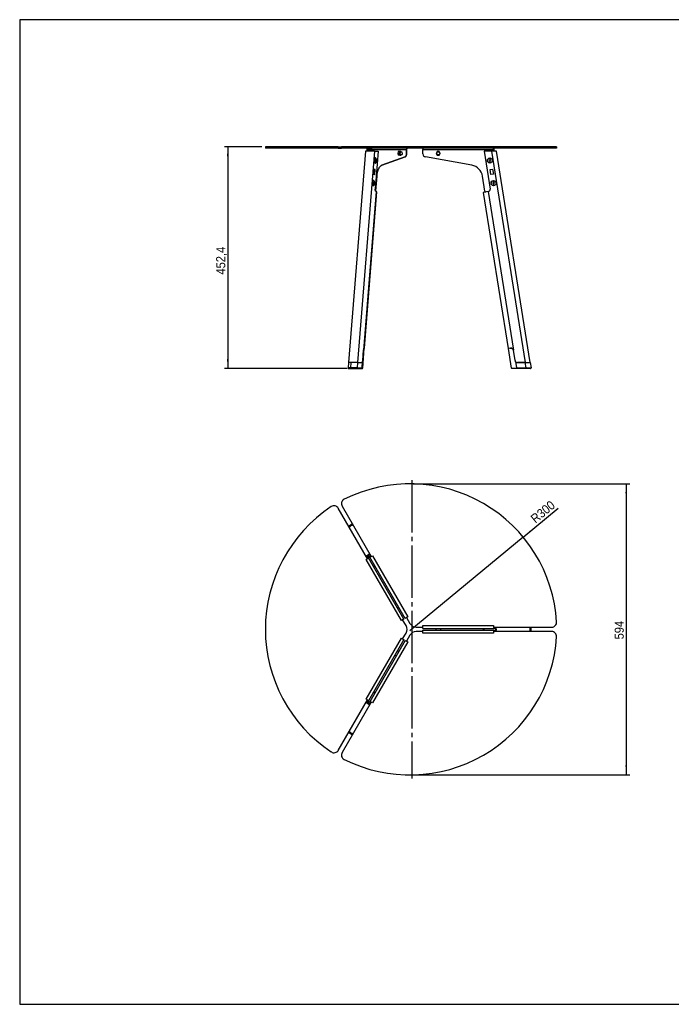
# Model space of a CAD drawing. Header units: millimetres. Extents: x 35 to 2905, y 35 to 2044.
# Tile 1 of 5: x 35 to 1364, y 35 to 2044. Entities that reach past the tile are written whole.
import ezdxf

# ---------------------------------------------------------------- set-up
doc = ezdxf.new("R2010")
doc.units = ezdxf.units.MM
doc.header["$LTSCALE"] = 7
doc.linetypes.add('SLD-Centro', pattern=[19.05, 15.24, -1.27, 1.27, -1.27])
doc.linetypes.add('SLD-Solido', pattern=[0])
for name, color, linetype in [('PIEGHE', 6, 'SLD-Centro'), ('QUOTE', 1, 'SLD-Solido'), ('SCHIZZI', 9, 'Continuous')]:
    doc.layers.add(name, color=color, linetype=linetype)
doc.styles.add('SLDTEXTSTYLE0', font='GOTHIC.TTF', dxfattribs={"width": 0.913})
doc.dimstyles.new('SLDDIMSTYLE0', dxfattribs={"dimtxt": 18.520833, "dimasz": 19.6, "dimexe": 0, "dimexo": 0.0625, "dimgap": 4.630208, "dimtad": 1, "dimdec": 1, "dimrnd": 1e-09, "dimzin": 12, "dimdsep": 46, "dimtxsty": 'SLDTEXTSTYLE0', "dimsah": 1, "dimcen": 0.09, "dimadec": 0, "dimazin": 3, "dimtfac": 1, "dimtdec": 1, "dimtofl": 0, "dimtmove": 0, "dimatfit": 3, "dimfxl": 1, "dimfrac": 2, "dimtolj": 1, "dimtzin": 12, "dimarcsym": 0})
doc.dimstyles.new('SLDDIMSTYLE1', dxfattribs={"dimtxt": 18.520833, "dimasz": 19.6, "dimexe": 0, "dimexo": 0.0625, "dimgap": 4.630208, "dimtad": 1, "dimdec": 1, "dimrnd": 1e-09, "dimzin": 12, "dimdsep": 46, "dimtxsty": 'SLDTEXTSTYLE0', "dimsah": 1, "dimcen": 0, "dimadec": 0, "dimazin": 3, "dimtfac": 1, "dimtdec": 1, "dimtofl": 0, "dimtmove": 0, "dimatfit": 3, "dimfxl": 1, "dimfrac": 2, "dimtolj": 1, "dimtzin": 12, "dimarcsym": 0})

# ---------------------------------------------------------------- blocks, each defined once
blk = doc.blocks.new('_D')
at = {"layer": 'QUOTE', "transparency": 16777216}
for p, q in [((529.2, 1784.8), (452.6, 1784.8)), ((459.6, 1784.8), (459.6, 1332.4)), ((703.4, 1332.4), (452.6, 1332.4))]:
    blk.add_line(p, q, dxfattribs=at)
for points in [[(459.6, 1784.8), (457.8, 1765.2), (461.3, 1765.2)], [(459.6, 1332.4), (461.3, 1352), (457.8, 1352)]]:
    blk.add_solid(points, dxfattribs=at)
at = {"layer": 'QUOTE', "transparency": 16777216, "insert": (435.9, 1524), "char_height": 18.52, "attachment_point": 1, "rotation": 90, "style": 'SLDTEXTSTYLE0'}
blk.add_mtext('452,4', dxfattribs=at)
blk = doc.blocks.new('_D_1')
at = {"layer": 'QUOTE', "transparency": 16777216}
for q in [(1133.9, 1047.2), (831.1, 797.1)]:
    blk.add_line((1062.3, 988.2), q, dxfattribs=at)
blk.add_solid([(1062.3, 988.2), (1078.6, 999.3), (1076.3, 1002)], dxfattribs=at)
at = {"layer": 'QUOTE', "transparency": 16777216, "insert": (1075.6, 1029.8), "char_height": 18.52, "attachment_point": 1, "rotation": 39.5668, "style": 'SLDTEXTSTYLE0'}
blk.add_mtext('R300', dxfattribs=at)
blk = doc.blocks.new('_D_2')
at = {"layer": 'QUOTE', "transparency": 16777216}
for p, q in [((838.1, 1097.1), (1279.6, 1097.1)), ((1272.6, 1097.1), (1272.6, 503.1)), ((838, 503.1), (1279.6, 503.1))]:
    blk.add_line(p, q, dxfattribs=at)
for points in [[(1272.6, 1097.1), (1270.8, 1077.5), (1274.3, 1077.5)], [(1272.6, 503.1), (1274.3, 522.7), (1270.8, 522.7)]]:
    blk.add_solid(points, dxfattribs=at)
at = {"layer": 'QUOTE', "transparency": 16777216, "insert": (1248.9, 779.6), "char_height": 18.52, "attachment_point": 1, "rotation": 90, "style": 'SLDTEXTSTYLE0'}
blk.add_mtext('594', dxfattribs=at)

msp = doc.modelspace()

# ---------------------------------------------------------------- linework, layer by layer
for p, q in [((536.22, 1784.82), (536.22, 1781.82)), ((670.84, 1784.82), (536.22, 1784.82)), ((670.84, 1781.82), (536.22, 1781.82)), ((670.84, 1784.82), (670.84, 1781.82)), ((685.02, 1784.82), (670.84, 1784.82)), ((685.02, 1781.82), (670.84, 1781.82)), ((685.02, 1784.82), (685.02, 1781.82)), ((685.02, 1784.82), (691.42, 1784.82)), ((685.02, 1781.82), (691.42, 1781.82)), ((691.42, 1784.82), (691.42, 1781.82)), ((696.96, 1784.82), (691.42, 1784.82)), ((696.96, 1781.82), (691.42, 1781.82)), ((696.96, 1784.82), (696.96, 1781.82)), ((1130.43, 1784.82), (696.96, 1784.82)), ((1130.43, 1781.82), (696.96, 1781.82)), ((740.34, 1776.05), (705.84, 1344.39)), ((759.03, 1776.04), (724.53, 1344.38)), ((743.86, 1776.06), (744.08, 1778.82)), ((744.13, 1778.82), (743.91, 1776.06)), ((744.08, 1778.82), (744.13, 1778.82)), ((744.13, 1778.82), (746.73, 1778.82)), ((746.73, 1778.82), (746.51, 1776.06)), ((749.28, 1778.82), (746.73, 1778.82)), ((749.06, 1776.06), (749.28, 1778.82)), ((751.88, 1778.82), (749.28, 1778.82)), ((751.66, 1776.06), (751.88, 1778.82)), ((751.88, 1778.82), (824.12, 1778.82)), ((759.03, 1776.04), (766.63, 1776.02)), ((766.63, 1776.02), (760.43, 1698.51)), ((807.52, 1774.82), (806.51, 1771.32)), ((809.28, 1771.32), (806.51, 1771.32)), ((806.51, 1771.32), (807.52, 1767.82)), ((810.29, 1774.82), (807.52, 1774.82)), ((810.29, 1774.82), (809.28, 1771.32)), ((809.28, 1771.32), (810.29, 1767.82)), ((812.31, 1774.82), (810.29, 1774.82)), ((813.07, 1774.57), (811.3, 1774.57)), ((811.3, 1768.07), (813.07, 1768.07)), ((812.38, 1774.57), (812.31, 1774.82)), ((812.31, 1767.82), (812.38, 1768.07)), ((824.12, 1778.82), (824.12, 1770.05)), ((824.16, 1778.82), (824.12, 1778.82)), ((824.12, 1770.05), (824.16, 1770.05)), ((824.16, 1770.05), (824.16, 1778.82)), ((857.75, 1781.82), (857.75, 1778.82)), ((857.75, 1770.05), (857.75, 1778.82)), ((857.75, 1778.82), (1002.23, 1778.82)), ((887, 1774.82), (884.98, 1771.32)), ((884.98, 1771.32), (887, 1767.82)), ((891.04, 1774.82), (887, 1774.82)), ((893.06, 1771.32), (891.04, 1774.82)), ((891.04, 1767.82), (893.06, 1771.32)), ((997.53, 1776.04), (982.34, 1776.02)), ((982.34, 1776.02), (994.73, 1698.51)), ((1007.65, 1776.06), (997.53, 1776.04)), ((997.53, 1776.04), (1066.53, 1344.38)), ((1002.23, 1778.82), (1002.67, 1776.05)), ((1002.23, 1778.82), (1002.32, 1778.82)), ((1002.76, 1776.05), (1002.32, 1778.82)), ((1076.66, 1344.4), (1007.65, 1776.06)), ((1130.43, 1784.82), (1130.43, 1781.82)), ((1130.45, 1784.82), (1130.43, 1784.82)), ((1130.45, 1781.82), (1130.43, 1781.82)), ((1130.45, 1781.82), (1130.45, 1784.82)), ((1130.55, 1784.82), (1130.45, 1784.82)), ((1130.55, 1781.82), (1130.45, 1781.82)), ((1130.55, 1781.82), (1130.55, 1784.82)), ((759.07, 1760.77), (758.5, 1759.96)), ((758.5, 1753.45), (759.07, 1752.64)), ((758.59, 1760.18), (758.71, 1760.26)), ((758.71, 1753.16), (758.59, 1753.23)), ((760.4, 1758.38), (759.78, 1757.17)), ((759.78, 1757.17), (760, 1755.49)), ((759.9, 1756.24), (761.45, 1756.24)), ((760, 1755.49), (760.83, 1755.03)), ((760.16, 1757.92), (761.23, 1757.92)), ((761.23, 1757.92), (760.4, 1758.38)), ((760.61, 1761.71), (760.53, 1761.71)), ((760.53, 1751.71), (760.61, 1751.71)), ((760.83, 1755.03), (761.45, 1756.24)), ((761.45, 1756.24), (761.23, 1757.92)), ((821.57, 1763.94), (774.1, 1746.85)), ((774.14, 1746.85), (821.61, 1763.94)), ((810.29, 1767.82), (807.52, 1767.82)), ((810.29, 1767.82), (812.31, 1767.82)), ((821.57, 1763.94), (821.61, 1763.94)), ((957.78, 1746.85), (862.85, 1763.94)), ((887, 1767.82), (891.04, 1767.82)), ((994.11, 1758.38), (992.88, 1757.17)), ((992.88, 1757.17), (993.31, 1755.49)), ((993.31, 1755.49), (994.98, 1755.03)), ((995.78, 1757.92), (994.11, 1758.38)), ((994.98, 1755.03), (996.21, 1756.24)), ((996.21, 1756.24), (995.78, 1757.92)), ((757.84, 1738.96), (757.05, 1729.08)), ((757.05, 1729.08), (759.52, 1728.29)), ((757.81, 1738.55), (759.01, 1738.17)), ((760.31, 1738.17), (757.84, 1738.96)), ((759.01, 1738.17), (758.26, 1728.7)), ((759.01, 1738.17), (760.31, 1738.17)), ((759.52, 1728.29), (760.31, 1738.17)), ((774.1, 1746.85), (774.14, 1746.85)), ((994.98, 1738.17), (999.91, 1738.96)), ((996.55, 1728.29), (994.98, 1738.17)), ((1001.49, 1729.08), (996.55, 1728.29)), ((999.91, 1738.96), (1001.49, 1729.08)), ((755.38, 1714.6), (754.81, 1713.8)), ((754.9, 1714.02), (755.02, 1714.09)), ((756.71, 1712.22), (756.09, 1711.01)), ((756.09, 1711.01), (756.31, 1709.33)), ((756.21, 1710.08), (757.76, 1710.08)), ((756.31, 1709.33), (757.14, 1708.87)), ((756.47, 1711.76), (757.54, 1711.76)), ((757.54, 1711.76), (756.71, 1712.22)), ((756.92, 1715.54), (756.84, 1715.54)), ((757.14, 1708.87), (757.76, 1710.08)), ((757.76, 1710.08), (757.54, 1711.76)), ((763.34, 1724.91), (760.94, 1694.88)), ((760.98, 1694.79), (763.39, 1724.91)), ((763.34, 1724.91), (763.39, 1724.91)), ((984.21, 1694.18), (979.3, 1724.91)), ((1001.49, 1712.22), (1000.26, 1711.01)), ((1000.26, 1711.01), (1000.69, 1709.33)), ((1000.69, 1709.33), (1002.36, 1708.87)), ((1003.16, 1711.76), (1001.49, 1712.22)), ((1002.36, 1708.87), (1003.59, 1710.08)), ((1003.59, 1710.08), (1003.16, 1711.76)), ((762.55, 1693.27), (736.69, 1369.78)), ((738.39, 1373.92), (763.85, 1692.48)), ((754.81, 1707.28), (755.38, 1706.48)), ((755.02, 1706.99), (754.9, 1707.07)), ((756.84, 1705.54), (756.92, 1705.54)), ((762.3, 1693.35), (762.55, 1693.27)), ((990.51, 1693.27), (980.63, 1691.7)), ((980.63, 1691.7), (1031.56, 1373.14)), ((991, 1693.35), (990.51, 1693.27)), ((990.51, 1693.27), (1042.22, 1369.78)), ((734.89, 1333.27), (738.12, 1373.68)), ((734.99, 1348.57), (736.69, 1369.78)), ((738.01, 1373.68), (738.12, 1373.68)), ((738.24, 1373.93), (738.39, 1373.93)), ((738.39, 1373.93), (738.36, 1373.99)), ((1036.49, 1373.93), (1031.56, 1373.14)), ((1038.45, 1333.19), (1032.05, 1373.22)), ((1034.93, 1373.68), (1037.32, 1373.68)), ((1045.61, 1348.57), (1042.22, 1369.78)), ((733.53, 1333.36), (734.58, 1346.5)), ((1046.45, 1346.5), (1048.55, 1333.36)), ((705.84, 1344.39), (704.96, 1333.47)), ((705.84, 1344.39), (704.97, 1333.47)), ((707.2, 1332.39), (717.07, 1332.36)), ((710.81, 1344.4), (709.94, 1333.56)), ((732.66, 1332.36), (722.79, 1332.39)), ((724.53, 1344.38), (723.65, 1333.39)), ((723.65, 1333.39), (733.53, 1333.36)), ((724.53, 1344.38), (732.53, 1344.36)), ((724.53, 1344.38), (732.52, 1344.36)), ((732.52, 1344.36), (732.53, 1344.36)), ((1038.45, 1333.19), (1048.55, 1333.36)), ((1048.55, 1332.36), (1039.44, 1332.35)), ((1048.55, 1333.36), (1068.3, 1333.39)), ((1048.55, 1333.36), (1048.55, 1332.36)), ((1068.3, 1332.39), (1048.55, 1332.36)), ((1050.55, 1344.36), (1066.54, 1344.38)), ((1066.53, 1344.38), (1050.55, 1344.36)), ((1066.54, 1344.38), (1076.67, 1344.4)), ((1068.3, 1333.39), (1066.54, 1344.38)), ((1068.3, 1333.39), (1078.4, 1333.56)), ((1068.3, 1333.39), (1068.3, 1332.39)), ((1077.41, 1332.4), (1068.3, 1332.39)), ((1076.67, 1344.4), (1078.4, 1333.56)), ((744.32, 944.27), (684.97, 1047.07)), ((692.81, 1051.48), (752.16, 948.69)), ((709.94, 1012.81), (709.93, 1012.83)), ((710.81, 1011.31), (709.94, 1012.81)), ((741.72, 942.77), (744.32, 944.27)), ((744.08, 944.68), (746.68, 946.18)), ((744.84, 949.37), (746.68, 946.18)), ((818.92, 821.06), (746.68, 946.18)), ((749.32, 947.6), (747.44, 950.87)), ((751.92, 949.1), (749.32, 947.6)), ((821.56, 822.47), (749.32, 947.6)), ((752.16, 948.69), (754.76, 950.19)), ((754.76, 950.19), (826.76, 825.47)), ((813.72, 818.06), (741.72, 942.77)), ((803.24, 854.21), (800.64, 852.71)), ((804.31, 846.37), (804.37, 846.35)), ((805.64, 844.05), (808.24, 845.55)), ((824.16, 823.97), (821.56, 822.47)), ((826.76, 825.47), (824.16, 823.97)), ((824.16, 823.97), (831.03, 812.08)), ((816.32, 819.56), (813.72, 818.06)), ((818.92, 821.06), (816.32, 819.56)), ((823.23, 807.58), (816.32, 819.56)), ((844.02, 804.58), (857.84, 804.58)), ((857.84, 807.58), (1001.85, 807.58)), ((857.84, 804.58), (857.84, 807.58)), ((857.84, 801.58), (857.84, 804.58)), ((1001.85, 807.58), (1001.85, 804.58)), ((1001.85, 804.58), (1120.55, 804.58)), ((1002.32, 804.58), (1002.32, 801.58)), ((816.37, 780.7), (823.23, 792.58)), ((831.03, 788.08), (824.12, 776.11)), ((857.75, 795.58), (844.02, 795.58)), ((857.75, 795.58), (857.75, 798.58)), ((857.75, 798.58), (1002.23, 798.58)), ((857.75, 792.58), (857.75, 795.58)), ((1001.75, 792.58), (857.75, 792.58)), ((857.84, 801.58), (1002.32, 801.58)), ((884.39, 801.58), (884.39, 798.58)), ((894.39, 798.58), (894.39, 801.58)), ((1001.75, 795.58), (1001.75, 792.58)), ((1120.45, 795.58), (1001.75, 795.58)), ((1002.23, 795.58), (1002.23, 798.58)), ((1002.23, 798.58), (1006, 798.58)), ((1006, 801.58), (1002.32, 801.58)), ((1076.67, 800.08), (1078.4, 800.08)), ((1078.4, 800.08), (1078.41, 800.08)), ((741.77, 657.48), (813.77, 782.2)), ((818.97, 779.2), (746.73, 654.07)), ((821.52, 777.61), (749.28, 652.49)), ((826.71, 774.61), (754.71, 649.9)), ((813.77, 782.2), (816.37, 780.7)), ((816.37, 780.7), (818.97, 779.2)), ((821.52, 777.61), (824.12, 776.11)), ((824.12, 776.11), (826.71, 774.61)), ((800.64, 747.46), (803.24, 745.96)), ((808.24, 754.62), (805.64, 756.12)), ((806.9, 752.3), (806.89, 752.37)), ((685.02, 553.19), (744.37, 655.98)), ((752.11, 651.4), (692.76, 548.6)), ((744.37, 655.98), (741.77, 657.48)), ((744.13, 655.57), (746.73, 654.07)), ((746.73, 654.07), (744.84, 650.8)), ((747.44, 649.3), (749.28, 652.49)), ((751.88, 650.99), (749.28, 652.49)), ((754.71, 649.9), (752.11, 651.4)), ((710.81, 588.86), (709.94, 587.36)), ((709.94, 587.36), (709.94, 587.35))]:
    msp.add_line(p, q)
at = {"flags": 128}
for points in [[(811.3, 1774.57), (811.23, 1774.57), (810.97, 1774.5), (810.72, 1774.36), (810.49, 1774.14), (810.27, 1773.84), (810.08, 1773.48), (809.93, 1773.06), (809.8, 1772.59), (809.72, 1772.1), (809.68, 1771.58), (809.68, 1771.06), (809.72, 1770.54), (809.8, 1770.05), (809.93, 1769.58), (810.08, 1769.17), (810.27, 1768.8), (810.49, 1768.51), (810.72, 1768.28), (810.97, 1768.14), (811.23, 1768.07), (811.3, 1768.07)], [(811.45, 1771.32), (811.47, 1771.84), (811.53, 1772.35), (811.64, 1772.83), (811.77, 1773.27), (811.95, 1773.66), (812.15, 1774), (812.38, 1774.26), (812.62, 1774.44), (812.88, 1774.55), (813.07, 1774.57)], [(813.07, 1768.07), (812.88, 1768.09), (812.62, 1768.2), (812.38, 1768.38), (812.15, 1768.65), (811.95, 1768.98), (811.77, 1769.37), (811.64, 1769.81), (811.53, 1770.29), (811.47, 1770.8), (811.45, 1771.32)], [(824.12, 1770.05), (824.1, 1769.33), (824.03, 1768.62), (823.93, 1767.93), (823.79, 1767.27), (823.61, 1766.65), (823.39, 1766.07), (823.15, 1765.55), (822.87, 1765.08), (822.57, 1764.68), (822.25, 1764.36), (821.92, 1764.11), (821.57, 1763.94)], [(821.61, 1763.94), (821.96, 1764.11), (822.3, 1764.36), (822.62, 1764.68), (822.92, 1765.08), (823.2, 1765.55), (823.44, 1766.07), (823.66, 1766.65), (823.83, 1767.27), (823.98, 1767.93), (824.08, 1768.62), (824.14, 1769.33), (824.16, 1770.05)], [(763.09, 1755.89), (763.13, 1756.55), (763.11, 1757.21), (763.06, 1757.87), (762.97, 1758.51), (762.83, 1759.12), (762.66, 1759.69), (762.45, 1760.21), (762.21, 1760.67), (761.94, 1761.07), (761.65, 1761.4), (761.34, 1761.64), (761.02, 1761.81), (760.69, 1761.9), (760.36, 1761.9), (760.03, 1761.81), (759.7, 1761.64), (759.39, 1761.39), (759.1, 1761.06), (758.84, 1760.66), (758.6, 1760.2), (758.39, 1759.67), (758.22, 1759.1), (758.09, 1758.49), (757.99, 1757.85), (757.94, 1757.2), (757.93, 1756.53), (757.96, 1755.87), (758.04, 1755.22), (758.15, 1754.59), (758.31, 1754), (758.5, 1753.46), (758.72, 1752.96), (758.98, 1752.53), (759.26, 1752.17), (759.56, 1751.88), (759.87, 1751.67), (760.2, 1751.55), (760.53, 1751.51), (760.86, 1751.55), (761.19, 1751.68), (761.51, 1751.89), (761.81, 1752.18), (762.09, 1752.54), (762.34, 1752.98), (762.56, 1753.47), (762.75, 1754.02), (762.91, 1754.61), (763.02, 1755.24), (763.09, 1755.89)], [(758.03, 1756.71), (758.05, 1757.36), (758.11, 1758), (758.22, 1758.62), (758.36, 1759.21), (758.54, 1759.75), (758.76, 1760.24), (759.01, 1760.67), (759.28, 1761.04), (759.57, 1761.33), (759.88, 1761.54), (760.2, 1761.66), (760.53, 1761.71)], [(760.53, 1751.71), (760.2, 1751.75), (759.88, 1751.88), (759.57, 1752.09), (759.28, 1752.38), (759.01, 1752.74), (758.76, 1753.17), (758.54, 1753.66), (758.36, 1754.21), (758.22, 1754.79), (758.11, 1755.41), (758.05, 1756.05), (758.03, 1756.71)], [(763.11, 1756.71), (763.09, 1757.36), (763.03, 1758), (762.92, 1758.62), (762.78, 1759.21), (762.6, 1759.75), (762.38, 1760.24), (762.14, 1760.67), (761.86, 1761.04), (761.57, 1761.33), (761.26, 1761.54), (760.94, 1761.66), (760.61, 1761.71), (760.29, 1761.66), (759.97, 1761.54), (759.66, 1761.33), (759.36, 1761.04), (759.09, 1760.67), (758.85, 1760.24), (758.63, 1759.75), (758.45, 1759.21), (758.3, 1758.62), (758.2, 1758), (758.13, 1757.36), (758.11, 1756.71), (758.13, 1756.05), (758.2, 1755.41), (758.3, 1754.79), (758.45, 1754.21), (758.63, 1753.66), (758.85, 1753.17), (759.09, 1752.74), (759.36, 1752.38), (759.66, 1752.09), (759.97, 1751.88), (760.29, 1751.75), (760.61, 1751.71), (760.94, 1751.75), (761.26, 1751.88), (761.57, 1752.09), (761.86, 1752.38), (762.14, 1752.74), (762.38, 1753.17), (762.6, 1753.66), (762.78, 1754.21), (762.92, 1754.79), (763.03, 1755.41), (763.09, 1756.05), (763.11, 1756.71)], [(774.1, 1746.85), (773.37, 1746.54), (772.65, 1746.16), (771.94, 1745.69), (771.25, 1745.15), (770.57, 1744.52), (769.91, 1743.83), (769.28, 1743.06), (768.66, 1742.22), (768.07, 1741.31), (767.51, 1740.34), (766.97, 1739.31), (766.47, 1738.21), (765.99, 1737.07), (765.55, 1735.87), (765.14, 1734.62), (764.77, 1733.33), (764.43, 1732), (764.14, 1730.64), (763.88, 1729.24), (763.66, 1727.82), (763.48, 1726.37), (763.34, 1724.91)], [(763.39, 1724.91), (763.53, 1726.37), (763.71, 1727.82), (763.92, 1729.24), (764.18, 1730.64), (764.48, 1732), (764.82, 1733.33), (765.19, 1734.62), (765.6, 1735.87), (766.04, 1737.07), (766.51, 1738.21), (767.02, 1739.31), (767.55, 1740.34), (768.12, 1741.31), (768.71, 1742.22), (769.32, 1743.06), (769.96, 1743.83), (770.62, 1744.52), (771.3, 1745.15), (771.99, 1745.69), (772.7, 1746.16), (773.42, 1746.54), (774.14, 1746.85)], [(759.4, 1709.72), (759.44, 1710.39), (759.42, 1711.05), (759.37, 1711.71), (759.28, 1712.35), (759.14, 1712.96), (758.97, 1713.53), (758.76, 1714.05), (758.52, 1714.51), (758.25, 1714.91), (757.96, 1715.23), (757.65, 1715.48), (757.33, 1715.65), (757, 1715.73), (756.67, 1715.73), (756.34, 1715.64), (756.01, 1715.47), (755.7, 1715.22), (755.41, 1714.9), (755.15, 1714.5), (754.91, 1714.03), (754.7, 1713.51), (754.53, 1712.94), (754.4, 1712.33), (754.3, 1711.69), (754.25, 1711.03), (754.24, 1710.37), (754.27, 1709.7), (754.35, 1709.05), (754.46, 1708.43), (754.62, 1707.84), (754.81, 1707.29), (755.03, 1706.8), (755.29, 1706.37), (755.57, 1706.01), (755.87, 1705.72), (756.18, 1705.51), (756.51, 1705.38), (756.84, 1705.34), (757.17, 1705.39), (757.5, 1705.51), (757.82, 1705.73), (758.12, 1706.02), (758.4, 1706.38), (758.65, 1706.81), (758.87, 1707.31), (759.06, 1707.85), (759.22, 1708.45), (759.33, 1709.07), (759.4, 1709.72)], [(754.34, 1710.54), (754.36, 1711.2), (754.42, 1711.84), (754.53, 1712.46), (754.67, 1713.04), (754.85, 1713.59), (755.07, 1714.08), (755.32, 1714.51), (755.59, 1714.87), (755.88, 1715.16), (756.19, 1715.37), (756.51, 1715.5), (756.84, 1715.54)], [(756.84, 1705.54), (756.51, 1705.59), (756.19, 1705.71), (755.88, 1705.92), (755.59, 1706.21), (755.32, 1706.58), (755.07, 1707.01), (754.85, 1707.5), (754.67, 1708.04), (754.53, 1708.63), (754.42, 1709.25), (754.36, 1709.89), (754.34, 1710.54)], [(759.42, 1710.54), (759.4, 1711.2), (759.34, 1711.84), (759.23, 1712.46), (759.09, 1713.04), (758.91, 1713.59), (758.69, 1714.08), (758.45, 1714.51), (758.17, 1714.87), (757.88, 1715.16), (757.57, 1715.37), (757.25, 1715.5), (756.92, 1715.54), (756.6, 1715.5), (756.28, 1715.37), (755.97, 1715.16), (755.67, 1714.87), (755.4, 1714.51), (755.16, 1714.08), (754.94, 1713.59), (754.76, 1713.04), (754.61, 1712.46), (754.51, 1711.84), (754.45, 1711.2), (754.42, 1710.54), (754.45, 1709.89), (754.51, 1709.25), (754.61, 1708.63), (754.76, 1708.04), (754.94, 1707.5), (755.16, 1707.01), (755.4, 1706.58), (755.67, 1706.21), (755.97, 1705.92), (756.28, 1705.71), (756.6, 1705.59), (756.92, 1705.54), (757.25, 1705.59), (757.57, 1705.71), (757.88, 1705.92), (758.17, 1706.21), (758.45, 1706.58), (758.69, 1707.01), (758.91, 1707.5), (759.09, 1708.04), (759.23, 1708.63), (759.34, 1709.25), (759.4, 1709.89), (759.42, 1710.54)], [(762.3, 1693.35), (761.99, 1693.5), (761.69, 1693.73), (761.41, 1694.05), (761.15, 1694.44), (760.93, 1694.9), (760.74, 1695.42), (760.59, 1695.99), (760.49, 1696.6), (760.42, 1697.23), (760.4, 1697.87), (760.43, 1698.51)], [(763.85, 1692.48), (763.84, 1692.57), (763.74, 1692.7), (763.57, 1692.84), (763.31, 1692.98), (762.96, 1693.13), (762.55, 1693.27)], [(734.99, 1348.57), (734.91, 1347.88), (734.79, 1347.23), (734.61, 1346.61), (734.4, 1346.05), (734.15, 1345.55), (733.86, 1345.14), (733.55, 1344.8), (733.22, 1344.56), (732.87, 1344.41), (732.52, 1344.36)], [(709.94, 1333.56), (709.94, 1333.34), (709.96, 1333.13), (710, 1332.93), (710.06, 1332.75), (710.13, 1332.6), (710.23, 1332.49), (710.33, 1332.42), (710.44, 1332.4)]]:
    msp.add_lwpolyline(points, dxfattribs=at)
for centre, radius in [((889.02, 1771.32), 3.25), ((994.54, 1756.71), 5.2), ((994.54, 1756.71), 5), ((1001.92, 1710.54), 5.2), ((1001.92, 1710.54), 5)]:
    msp.add_circle(centre, radius)
for centre, radius, start, end in [((813.07, 1771.32), 3.25, 0, 90), ((813.07, 1771.32), 3.25, 270, 0), ((826.92, 1779.02), 2.81, 94.23331, 183.9799), ((826.99, 1779), 2.83, 94.56959, 183.64362), ((863.95, 1770.05), 6.2, 180, 259.79184), ((765.19, 1757.02), 7.18, 148.50754, 182.47083), ((765.19, 1756.4), 7.18, 177.52917, 211.49246), ((953.08, 1720.72), 26.55, 9.08232, 79.79184), ((761.5, 1710.85), 7.18, 148.50754, 182.47083), ((761.5, 1710.23), 7.18, 177.52917, 211.49246), ((986.18, 1694.49), 2, 189.08232, 259.77434), ((990.29, 1697.8), 4.5, 279.08232, 9.08232), ((737.98, 1374.05), 0.43, 289.20546, 344.31274), ((731.97, 1346.95), 2.65, 282.13489, 350.1661), ((1050.55, 1349.36), 5, 189.08232, 270.08232), ((1050.55, 1349.36), 5, 214.92425, 270.08232), ((722.71, 1333.33), 0.941, 274.40574, 3.76039), ((732.59, 1333.3), 0.941, 274.40574, 3.76039), ((1039.44, 1333.35), 1, 189.08232, 270.08232), ((1077.41, 1333.4), 1, 270.08232, 9.08232), ((831.08, 797.06), 300, 3.46521, 116.54587), ((701.47, 1056.48), 10, 116.54587, 210), ((836.22, 800.14), 300, 123.46521, 236.54587), ((676.31, 1042.07), 10, 30, 123.46521), ((753.78, 936.88), 8.61, 289.96152, 310.03848), ((753.76, 936.92), 10.13, 291.48053, 308.51947), ((810.24, 800.08), 15, 330, 30), ((844.02, 819.58), 15, 210, 270), ((1120.55, 814.58), 10, 270, 3.46521), ((830.98, 803.06), 300, 243.46521, 356.54587), ((844.02, 780.58), 15, 90, 150), ((990.76, 800.08), 10.13, 171.48053, 188.51947), ((990.72, 800.08), 8.61, 169.96152, 190.03848), ((1120.45, 785.58), 10, 356.54587, 90), ((753.78, 663.29), 8.61, 49.96152, 70.03848), ((753.76, 663.25), 10.13, 51.48053, 68.51947), ((676.36, 558.19), 10, 236.54587, 330), ((701.42, 543.6), 10, 150, 243.46521)]:
    msp.add_arc(centre, radius, start, end)
for centre, major_axis, ratio, start_param, end_param in [((750.37, 1776.04), (10.03, -0.01), 0.0012519, 0.52898, 3.1414935), ((728.09, 1373.69), (10.03, -0.01), 0.0012519, 6.2830862, 6.3208537), ((714.99, 1333.39), (10.03, -0.09), 0.0147295, 3.1405426, 3.1839847), ((714.99, 1333.39), (10.03, -0.09), 0.0147295, 2.0988254, 3.1405498), ((714.99, 1332.39), (9.03, -0.01), 0.0012519, 2.0997763, 3.6705726), ((715.87, 1344.38), (10.03, -0.01), 0.0012519, 2.0997763, 3.1414935), ((715.87, 1344.38), (10.03, -0.01), 0.0012519, 0.52898, 3.1414935), ((714.99, 1332.39), (9.03, -0.01), 0.0012519, 3.0989303, 3.1300885), ((714.99, 1333.39), (10.03, -0.09), 0.0147295, 0.5280291, 2.0988254), ((714.99, 1332.39), (9.03, -0.01), 0.0012519, 0.52898, 2.0997763), ((715.87, 1344.38), (10.03, -0.01), 0.0012519, 0.52898, 2.0997763), ((724.87, 1332.36), (9.03, -0.01), 0.0012519, 3.6705726, 5.241369), ((724.87, 1332.36), (9.03, -0.01), 0.0012519, 5.241369, 6.8121653), ((724.87, 1333.36), (10.03, -0.09), 0.0147295, 6.2821353, 6.8112144), ((714.99, 1004.07), (-5.05, 8.75), 0.9901344, 0, 0.4667653), ((715.87, 1002.54), (-5.06, 8.77), 0.9876894, 5.81642, 6.7499506), ((715.87, 1002.55), (-5.06, 8.77), 0.9876894, 0, 0.4667653), ((714.99, 1004.07), (-5.05, 8.75), 0.9901344, 5.81642, 6.2831853), ((715.87, 1002.55), (-5.06, 8.77), 0.9876894, 5.81642, 6.2831853), ((750.37, 942.78), (-5.06, 8.77), 0.9876894, 5.81642, 6.7499506), ((750.37, 942.78), (-4.3, 7.45), 0.9876894, 5.7252783, 6.8410923), ((997.53, 800.08), (8.61, 0), 0.9876894, 5.7252783, 6.8410923), ((997.53, 800.08), (10.12, 0), 0.9876894, 5.81642, 6.7499506), ((1066.54, 800.08), (10.12, 0), 0.9876894, 0, 0.4667653), ((1066.53, 800.08), (10.12, 0), 0.9876894, 5.81642, 6.7499506), ((1068.3, 800.08), (10.1, 0), 0.9901344, 0, 0.4667653), ((1066.54, 800.08), (10.12, 0), 0.9876894, 5.81642, 6.2831853), ((1068.3, 800.08), (10.1, 0), 0.9901344, 5.81642, 6.2831853), ((750.37, 657.39), (5.06, 8.77), 0.9876894, 2.6748273, 3.608358), ((750.37, 657.39), (4.3, 7.45), 0.9876894, 2.5836856, 3.6994997), ((714.99, 596.11), (5.05, 8.75), 0.9901344, 2.6748273, 3.1415927), ((715.87, 597.63), (5.06, 8.77), 0.9876894, 2.6748273, 3.1415927), ((715.87, 597.63), (5.06, 8.77), 0.9876894, 2.6748273, 3.608358), ((714.99, 596.11), (5.05, 8.75), 0.9901344, 3.1415927, 3.608358), ((715.87, 597.63), (5.06, 8.77), 0.9876894, 3.1415927, 3.608358)]:
    msp.add_ellipse(centre, major_axis=major_axis, ratio=ratio, start_param=start_param, end_param=end_param)
for points in [[(744.13, 1778.82), (744.13, 1779.02), (744.13, 1779.41), (744, 1779.98), (743.79, 1780.5), (743.5, 1780.96), (743.13, 1781.33), (742.71, 1781.61), (742.25, 1781.79), (741.93, 1781.81), (741.77, 1781.82)], [(754.71, 1781.82), (754.53, 1781.81), (754.17, 1781.79), (753.65, 1781.61), (753.17, 1781.33), (752.74, 1780.96), (752.39, 1780.5), (752.12, 1779.98), (751.93, 1779.41), (751.89, 1779.02), (751.88, 1778.82)], [(1002.23, 1778.82), (1002.21, 1779.02), (1002.17, 1779.41), (1002.11, 1779.98), (1002.05, 1780.5), (1001.99, 1780.96), (1001.93, 1781.33), (1001.87, 1781.61), (1001.81, 1781.79), (1001.77, 1781.81), (1001.75, 1781.82)]]:
    msp.add_open_spline(points, degree=3)
for points, knots in [([(746.73, 1778.82), (746.72, 1779.21), (746.69, 1780), (746.46, 1781.02), (746.19, 1781.59), (746.08, 1781.82)], [0, 0, 0, 0, 0.3733329, 0.7466658, 1, 1, 1, 1]), ([(750.08, 1781.82), (749.96, 1781.59), (749.65, 1781.02), (749.37, 1780), (749.31, 1779.21), (749.28, 1778.82)], [0, 0, 0, 0, 0.2533342, 0.6266671, 1, 1, 1, 1]), ([(1002.23, 1778.82), (1002.21, 1779.21), (1002.17, 1780), (1002.12, 1781.02), (1002.08, 1781.59), (1002.07, 1781.82)], [0, 0, 0, 0, 0.3733329, 0.7466658, 1, 1, 1, 1]), ([(1002.16, 1781.82), (1002.18, 1781.59), (1002.21, 1781.02), (1002.26, 1780), (1002.3, 1779.21), (1002.32, 1778.82)], [0, 0, 0, 0, 0.2533342, 0.6266671, 1, 1, 1, 1]), ([(736.68, 1369.65), (736.7, 1369.86), (736.75, 1370.35), (736.9, 1371.06), (737.11, 1371.77), (737.34, 1372.38), (737.57, 1372.89), (737.79, 1373.27), (737.96, 1373.53), (738.08, 1373.66), (738.1, 1373.68), (738.12, 1373.68)], [0, 0, 0, 0, 0.0932133, 0.2119072, 0.3306723, 0.4494187, 0.5665936, 0.6837495, 0.7964569, 0.9091943, 1, 1, 1, 1]), ([(738.35, 1373.99), (738.32, 1373.98), (738.26, 1373.96), (738.08, 1373.78), (737.85, 1373.48), (737.6, 1373.06), (737.35, 1372.55), (737.12, 1371.94), (736.92, 1371.27), (736.77, 1370.54), (736.72, 1370.03), (736.69, 1369.78)], [0, 0, 0, 0, 0.1084645, 0.2251701, 0.3418616, 0.451613, 0.561386, 0.6729843, 0.7845949, 0.8922971, 1, 1, 1, 1]), ([(1042.22, 1369.78), (1042.16, 1370.05), (1042.05, 1370.6), (1041.7, 1371.37), (1041.24, 1372.08), (1040.67, 1372.7), (1040.01, 1373.21), (1039.29, 1373.59), (1038.54, 1373.85), (1037.82, 1373.98), (1037.13, 1374.01), (1036.71, 1373.96), (1036.49, 1373.93)], [0, 0, 0, 0, 0.1026858, 0.2083368, 0.3110266, 0.4167509, 0.5182463, 0.6229291, 0.7203553, 0.8206771, 0.9094255, 1, 1, 1, 1]), ([(1037.32, 1373.68), (1037.57, 1373.67), (1038.05, 1373.65), (1038.81, 1373.48), (1039.54, 1373.19), (1040.23, 1372.78), (1040.84, 1372.27), (1041.37, 1371.67), (1041.79, 1370.99), (1042.11, 1370.24), (1042.22, 1369.73), (1042.27, 1369.47)], [0, 0, 0, 0, 0.11243783, 0.22482103, 0.33748904, 0.45016109, 0.55915886, 0.66817565, 0.78044447, 0.89272062, 1, 1, 1, 1]), ([(734.58, 1346.5), (734.65, 1346.73), (734.8, 1347.21), (734.92, 1347.92), (734.97, 1348.39), (734.99, 1348.57)], [0, 0, 0, 0, 0.3684897, 0.7476647, 1, 1, 1, 1]), ([(1045.61, 1348.57), (1045.67, 1348.3), (1045.78, 1347.75), (1046.09, 1347.06), (1046.34, 1346.66), (1046.45, 1346.5)], [0, 0, 0, 0, 0.3684871, 0.7476635, 1, 1, 1, 1]), ([(704.97, 1333.47), (704.97, 1333.45), (704.95, 1333.34), (704.99, 1333.14), (705.08, 1332.91), (705.2, 1332.74), (705.34, 1332.6), (705.48, 1332.51), (705.62, 1332.45), (705.74, 1332.42), (705.82, 1332.4), (705.87, 1332.4), (705.9, 1332.4), (705.92, 1332.39), (705.92, 1332.39), (705.92, 1332.39)], [0, 0, 0, 0, 0.0409881, 0.1985949, 0.3360276, 0.4586733, 0.5689506, 0.6672669, 0.7529584, 0.8241415, 0.8767561, 0.9088883, 0.9358522, 0.9738988, 1, 1, 1, 1]), ([(733.94, 1332.35), (733.94, 1332.35), (733.95, 1332.35), (733.98, 1332.36), (734.04, 1332.36), (734.13, 1332.38), (734.27, 1332.42), (734.45, 1332.51), (734.63, 1332.66), (734.78, 1332.86), (734.87, 1333.06), (734.88, 1333.21), (734.89, 1333.27)], [0, 0, 0, 0, 0.0555781, 0.0942466, 0.1310107, 0.1945706, 0.2752895, 0.4224787, 0.5782088, 0.7221098, 0.881078, 1, 1, 1, 1]), ([(709.93, 1012.83), (709.8, 1012.74), (709.41, 1012.52), (708.82, 1012.09), (708.16, 1011.54), (707.56, 1010.93), (707.02, 1010.29), (706.72, 1009.84), (706.58, 1009.64)], [0, 0, 0, 0, 0.1019262, 0.2857381, 0.4696314, 0.6536097, 0.8377145, 1, 1, 1, 1]), ([(714.38, 1014.13), (714.16, 1014.12), (713.65, 1014.09), (712.87, 1013.96), (712.04, 1013.75), (711.22, 1013.46), (710.52, 1013.15), (710.1, 1012.92), (709.93, 1012.83)], [0, 0, 0, 0, 0.140009, 0.3242307, 0.5082842, 0.6922071, 0.8760409, 1, 1, 1, 1]), ([(744.24, 944.41), (744.33, 944.47), (744.72, 944.72), (745.3, 945.11), (745.92, 945.54), (746.37, 945.86), (746.65, 946.1), (746.67, 946.15), (746.68, 946.18)], [0, 0, 0, 0, 0.0604021, 0.2483217, 0.4362413, 0.6241609, 0.8120804, 1, 1, 1, 1]), ([(749.32, 947.6), (749.35, 947.59), (749.41, 947.58), (749.75, 947.71), (750.26, 947.93), (750.95, 948.26), (751.57, 948.57), (751.98, 948.77), (752.08, 948.82)], [0, 0, 0, 0, 0.1879196, 0.3758391, 0.5637587, 0.7516783, 0.9395979, 1, 1, 1, 1]), ([(1002.01, 804.58), (1002.01, 804.47), (1002.04, 804.01), (1002.08, 803.32), (1002.14, 802.56), (1002.2, 802.01), (1002.26, 801.65), (1002.3, 801.61), (1002.32, 801.58)], [0, 0, 0, 0, 0.0604021, 0.2483217, 0.4362413, 0.6241609, 0.8120804, 1, 1, 1, 1]), ([(1078.41, 800.08), (1078.41, 800.24), (1078.4, 800.69), (1078.33, 801.42), (1078.18, 802.26), (1077.95, 803.09), (1077.67, 803.87), (1077.44, 804.36), (1077.33, 804.58)], [0, 0, 0, 0, 0.1019262, 0.2857381, 0.4696314, 0.6536097, 0.8377145, 1, 1, 1, 1]), ([(1002.23, 798.58), (1002.21, 798.56), (1002.17, 798.52), (1002.11, 798.16), (1002.05, 797.61), (1001.99, 796.85), (1001.94, 796.16), (1001.92, 795.7), (1001.91, 795.58)], [0, 0, 0, 0, 0.1879196, 0.3758391, 0.5637587, 0.7516783, 0.9395979, 1, 1, 1, 1]), ([(1077.32, 795.58), (1077.42, 795.78), (1077.65, 796.23), (1077.92, 796.98), (1078.16, 797.8), (1078.32, 798.65), (1078.4, 799.41), (1078.41, 799.89), (1078.41, 800.08)], [0, 0, 0, 0, 0.140009, 0.3242307, 0.5082842, 0.6922071, 0.8760409, 1, 1, 1, 1]), ([(746.73, 654.07), (746.72, 654.1), (746.7, 654.16), (746.42, 654.39), (745.97, 654.71), (745.34, 655.14), (744.77, 655.53), (744.38, 655.78), (744.29, 655.84)], [0, 0, 0, 0, 0.1879196, 0.3758391, 0.5637587, 0.7516783, 0.9395979, 1, 1, 1, 1]), ([(752.03, 651.26), (751.93, 651.31), (751.52, 651.52), (750.9, 651.83), (750.21, 652.16), (749.7, 652.38), (749.36, 652.51), (749.31, 652.5), (749.28, 652.49)], [0, 0, 0, 0, 0.0604021, 0.2483217, 0.4362413, 0.6241609, 0.8120804, 1, 1, 1, 1]), ([(706.58, 590.54), (706.7, 590.36), (706.98, 589.94), (707.49, 589.33), (708.09, 588.71), (708.74, 588.15), (709.36, 587.7), (709.77, 587.45), (709.94, 587.35)], [0, 0, 0, 0, 0.140009, 0.3242307, 0.5082842, 0.6922071, 0.8760409, 1, 1, 1, 1]), ([(709.94, 587.35), (710.08, 587.27), (710.46, 587.06), (711.13, 586.75), (711.94, 586.46), (712.77, 586.24), (713.59, 586.09), (714.13, 586.06), (714.38, 586.04)], [0, 0, 0, 0, 0.1019262, 0.2857381, 0.4696314, 0.6536097, 0.8377145, 1, 1, 1, 1])]:
    msp.add_open_spline(points, degree=3, knots=knots)
at = {"layer": 'PIEGHE', "color": 6, "true_color": 0xff00ff}
msp.add_line((835.36, 1104.58), (835.36, 495.58), dxfattribs=at)
at = {"layer": 'SCHIZZI', "color": 7, "true_color": 0xffffff}
msp.add_lwpolyline([(35, 35), (2905, 35), (2904.86, 2044), (35, 2044)], close=True, dxfattribs=at)

# ---------------------------------------------------------------- dimensions: what is measured, and where the dimension line sits
at = {"layer": 'QUOTE'}
for base, p1, p2, picture, middle in [((459.57, 1332.4), (536.22, 1784.82), (710.44, 1332.4), '_D', (459.57, 1554.75)), ((1272.59, 503.06), (831.08, 1097.06), (830.98, 503.06), '_D_2', (1272.59, 800.08))]:
    dim = msp.add_linear_dim(base=base, p1=p1, p2=p2, angle=90, dimstyle='SLDDIMSTYLE0', dxfattribs=at)
    dim.commit()
    dim.dimension.update_dxf_attribs({"geometry": picture, "text_midpoint": middle, "dimtype": 160})
dim = msp.add_radius_dim(center=(831.08, 797.06), mpoint=(1062.34, 988.15), dimstyle='SLDDIMSTYLE1', dxfattribs=at)
dim.commit()
dim.dimension.update_dxf_attribs({"geometry": '_D_1', "text_midpoint": (1112.48, 1029.58), "dimtype": 164})

doc.saveas('drawing.dxf')
